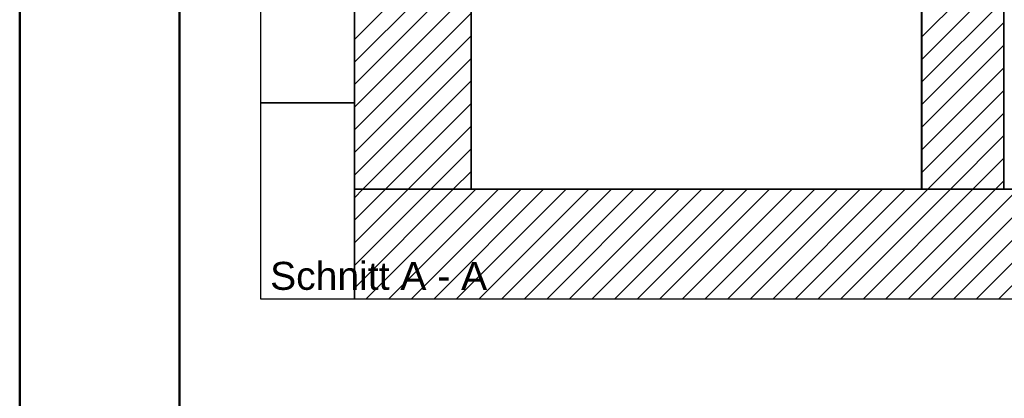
# Model space of a CAD drawing. Extents: x -459 to 541, y -543 to 550.
# Tile 168 of 256: x -459 to -336, y 415 to 462. Entities that reach past the tile are written whole.
import ezdxf
from ezdxf.lldxf.tags import DXFTag

# ---------------------------------------------------------------- set-up
doc = ezdxf.new("R2010")
doc.units = 0
doc.layers.get('0').update_dxf_attribs({"lineweight": 35})
doc.layers.add('_3d_View_', color=7, linetype='Continuous')
for name, color, linetype, lineweight, true_color in [('A_Aussenwand-A07ALC2O1N', 3, 'Continuous', 35, 0x00ff00), ('A_Innenwand-A07ALC2Q1N', 7, 'Continuous', 35, 0x80ff80), ('A_RFB+FFB', 7, 'Continuous', 35, 0xb2b200), ('A_RFB+FFB-A07ALC2T1N', 7, 'Continuous', 35, 0xb2b200), ('Rahmen', 7, 'Continuous', 35, 0x009900), ('X_Schnittangaben', 7, 'Continuous', 25, 0xc0c0c0)]:
    doc.layers.add(name, color=color, linetype=linetype, lineweight=lineweight, true_color=true_color)
doc.styles.get("Standard").update_dxf_attribs({"font": 'arial.ttf'})
tags = doc.linetypes.add('STRICHPUNKT2', pattern=[12.7, 6.35, -3.175, 0, -3.175]).pattern_tags.tags
tags[10:11] = [DXFTag(74, 4), DXFTag(75, 0), DXFTag(340, '0'), DXFTag(46, 0.0), DXFTag(50, 0.0), DXFTag(44, 0.0), DXFTag(45, 0.0)]
tags[8:9] = [DXFTag(74, 4), DXFTag(75, 0), DXFTag(340, '0'), DXFTag(46, 0.0), DXFTag(50, 0.0), DXFTag(44, 0.0), DXFTag(45, 0.0)]
tags[6:7] = [DXFTag(74, 4), DXFTag(75, 0), DXFTag(340, '0'), DXFTag(46, 0.0), DXFTag(50, 0.0), DXFTag(44, 0.0), DXFTag(45, 0.0)]
tags[4:5] = [DXFTag(74, 4), DXFTag(75, 0), DXFTag(340, '0'), DXFTag(46, 0.0), DXFTag(50, 0.0), DXFTag(44, 0.0), DXFTag(45, 0.0)]

# ---------------------------------------------------------------- blocks, each defined once
blk = doc.blocks.new('Schnitt-A07ALAQR1N', base_point=(-427.78, 228.87))
at = {"color": 0, "linetype": 'ByBlock', "lineweight": -2, "ltscale": 0.25, "insert": (-427.78, 431.75), "char_height": 3.5, "attachment_point": 1}
blk.add_mtext('{\\fArial;Schnitt A - A}', dxfattribs=at)
blk = doc.blocks.new('Referenz-A07ALC2M1N', base_point=(-428.95, 451.65))
at = {"layer": 'A_RFB+FFB', "color": 0, "linetype": 'ByBlock', "ltscale": 0.35}
for p, q in [((-417.23, 451.65), (-417.23, 463.85)), ((-417.23, 451.65), (-428.95, 451.65)), ((-417.24, 451.65), (-417.23, 451.65))]:
    blk.add_line(p, q, dxfattribs=at)
blk = doc.blocks.new('Referenz-A07ALC2U1N', base_point=(-417.23, 427.08))
at = {"layer": 'A_Aussenwand-A07ALC2O1N', "color": 0, "linetype": 'ByBlock', "ltscale": 0.35}
for p, q in [((-417.23, 493.65), (-417.23, 440.85)), ((-402.63, 440.85), (-402.63, 493.65)), ((-402.63, 493.65), (-402.63, 440.85)), ((-402.63, 493.65), (-402.63, 440.85)), ((-346.22, 493.65), (-346.22, 440.85)), ((-346.22, 440.85), (-346.22, 487.25)), ((-417.23, 440.85), (-417.23, 440.85)), ((-417.23, 440.85), (-417.23, 440.85)), ((-417.23, 440.85), (-402.63, 440.85)), ((-346.22, 440.85), (-402.63, 440.85)), ((-402.63, 440.85), (-402.63, 440.85)), ((-346.22, 440.85), (-346.22, 440.85)), ((-326.04, 440.85), (-346.22, 440.85)), ((-346.22, 440.85), (-346.22, 440.85))]:
    blk.add_line(p, q, dxfattribs=at)
at = {"layer": 'A_Aussenwand-A07ALC2O1N', "color": 0, "linetype": 'ByBlock', "lineweight": 18, "ltscale": 0.18}
for p, q in [((-417.23, 459.58), (-402.63, 474.18)), ((-417.23, 456.75), (-402.63, 471.35)), ((-417.23, 453.92), (-402.63, 468.53)), ((-417.23, 451.09), (-402.63, 465.7)), ((-417.23, 448.27), (-402.63, 462.87)), ((-417.23, 445.44), (-402.63, 460.04)), ((-417.23, 442.61), (-402.63, 457.21)), ((-416.17, 440.85), (-402.63, 454.38)), ((-413.34, 440.85), (-402.63, 451.56)), ((-410.51, 440.85), (-402.63, 448.73)), ((-407.68, 440.85), (-402.63, 445.9)), ((-404.85, 440.85), (-402.63, 443.07))]:
    blk.add_line(p, q, dxfattribs=at)
at = {"layer": 'A_Innenwand-A07ALC2Q1N', "color": 0, "linetype": 'ByBlock', "ltscale": 0.35}
for p, q in [((-346.23, 487.25), (-346.23, 440.85)), ((-346.23, 487.25), (-346.23, 440.85)), ((-335.93, 487.25), (-335.93, 440.85)), ((-335.93, 487.25), (-335.93, 440.85)), ((-346.23, 440.85), (-346.23, 440.85)), ((-346.23, 440.85), (-335.93, 440.85)), ((-335.93, 440.85), (-335.93, 440.85))]:
    blk.add_line(p, q, dxfattribs=at)
at = {"layer": 'A_Innenwand-A07ALC2Q1N', "color": 0, "linetype": 'ByBlock', "lineweight": 18, "ltscale": 0.18}
for p, q in [((-346.23, 459.87), (-335.93, 470.17)), ((-346.23, 457.04), (-335.93, 467.34)), ((-346.23, 454.21), (-335.93, 464.51)), ((-346.23, 451.38), (-335.93, 461.68)), ((-346.23, 448.55), (-335.93, 458.85)), ((-346.23, 445.73), (-335.93, 456.03)), ((-346.23, 442.9), (-335.93, 453.2)), ((-345.46, 440.85), (-335.93, 450.37)), ((-342.63, 440.85), (-335.93, 447.54)), ((-339.8, 440.85), (-335.93, 444.71)), ((-336.97, 440.85), (-335.93, 441.88))]:
    blk.add_line(p, q, dxfattribs=at)
at = {"layer": 'A_RFB+FFB-A07ALC2T1N', "color": 0, "linetype": 'ByBlock', "ltscale": 0.35}
for q in [(-417.23, 440.85), (-417.23, 427.08), (-188.44, 440.85)]:
    blk.add_line((-417.23, 440.85), q, dxfattribs=at)
at = {"layer": 'A_RFB+FFB-A07ALC2T1N', "color": 0, "linetype": 'ByBlock', "lineweight": 18, "ltscale": 0.18}
for p, q in [((-417.23, 428.47), (-404.85, 440.85)), ((-417.23, 431.29), (-407.68, 440.85)), ((-417.23, 434.12), (-410.51, 440.85)), ((-417.23, 436.95), (-413.34, 440.85)), ((-417.23, 439.78), (-416.17, 440.85)), ((-415.79, 427.08), (-402.02, 440.85)), ((-412.96, 427.08), (-399.2, 440.85)), ((-410.13, 427.08), (-396.37, 440.85)), ((-407.3, 427.08), (-393.54, 440.85)), ((-404.47, 427.08), (-390.71, 440.85)), ((-401.64, 427.08), (-387.88, 440.85)), ((-398.82, 427.08), (-385.05, 440.85)), ((-395.99, 427.08), (-382.23, 440.85)), ((-393.16, 427.08), (-379.4, 440.85)), ((-390.33, 427.08), (-376.57, 440.85)), ((-387.5, 427.08), (-373.74, 440.85)), ((-384.67, 427.08), (-370.91, 440.85)), ((-381.85, 427.08), (-368.08, 440.85)), ((-379.02, 427.08), (-365.25, 440.85)), ((-376.19, 427.08), (-362.43, 440.85)), ((-373.36, 427.08), (-359.6, 440.85)), ((-370.53, 427.08), (-356.77, 440.85)), ((-367.7, 427.08), (-353.94, 440.85)), ((-364.87, 427.08), (-351.11, 440.85)), ((-362.05, 427.08), (-348.28, 440.85)), ((-359.22, 427.08), (-345.46, 440.85)), ((-356.39, 427.08), (-342.63, 440.85)), ((-353.56, 427.08), (-339.8, 440.85)), ((-350.73, 427.08), (-336.97, 440.85)), ((-347.9, 427.08), (-334.14, 440.85)), ((-345.08, 427.08), (-331.31, 440.85)), ((-342.25, 427.08), (-328.49, 440.85)), ((-339.42, 427.08), (-325.66, 440.85)), ((-336.59, 427.08), (-322.83, 440.85))]:
    blk.add_line(p, q, dxfattribs=at)
blk = doc.blocks.new('3D-Ansicht-Rahmen-A07ALC6J1N', base_point=(-428.95, 427.08))
at = {"color": 0, "linetype": 'ByBlock', "lineweight": -2, "ltscale": 0.25}
for p, q in [((-428.95, 427.08), (-428.95, 535.55)), ((-188.44, 427.08), (-428.95, 427.08))]:
    blk.add_line(p, q, dxfattribs=at)

msp = doc.modelspace()

# ---------------------------------------------------------------- linework, layer by layer
at = {"layer": 'Rahmen', "lineweight": 50, "ltscale": 0.5}
for points in [[(540.88, -43.94), (540.88, 550.06), (-459.12, 550.06), (-459.12, -43.94), (190.88, -43.94), (440.88, -43.94), (540.88, -43.94)], [(535.88, -38.94), (535.88, 545.06), (-439.12, 545.06), (-439.12, -38.94), (185.88, -38.94), (435.88, -38.94), (535.88, -38.94)]]:
    msp.add_lwpolyline(points, close=True, dxfattribs=at)

# ---------------------------------------------------------------- block references
at = {"color": 251, "lineweight": 25, "ltscale": 0.25, "true_color": 0x585858}
for name, p in [('Referenz-A07ALC2M1N', (-428.95, 451.65)), ('Referenz-A07ALC2U1N', (-417.23, 427.08))]:
    msp.add_blockref(name, p, dxfattribs=at)
at = {"layer": '_3d_View_', "color": 7, "linetype": 'Continuous', "lineweight": 25}
msp.add_blockref('3D-Ansicht-Rahmen-A07ALC6J1N', (-428.95, 427.08), dxfattribs=at)
at = {"layer": 'X_Schnittangaben', "color": 1, "linetype": 'STRICHPUNKT2', "ltscale": 0.25, "true_color": 0xff0000}
msp.add_blockref('Schnitt-A07ALAQR1N', (-427.78, 228.87), dxfattribs=at)

doc.saveas('drawing.dxf')
